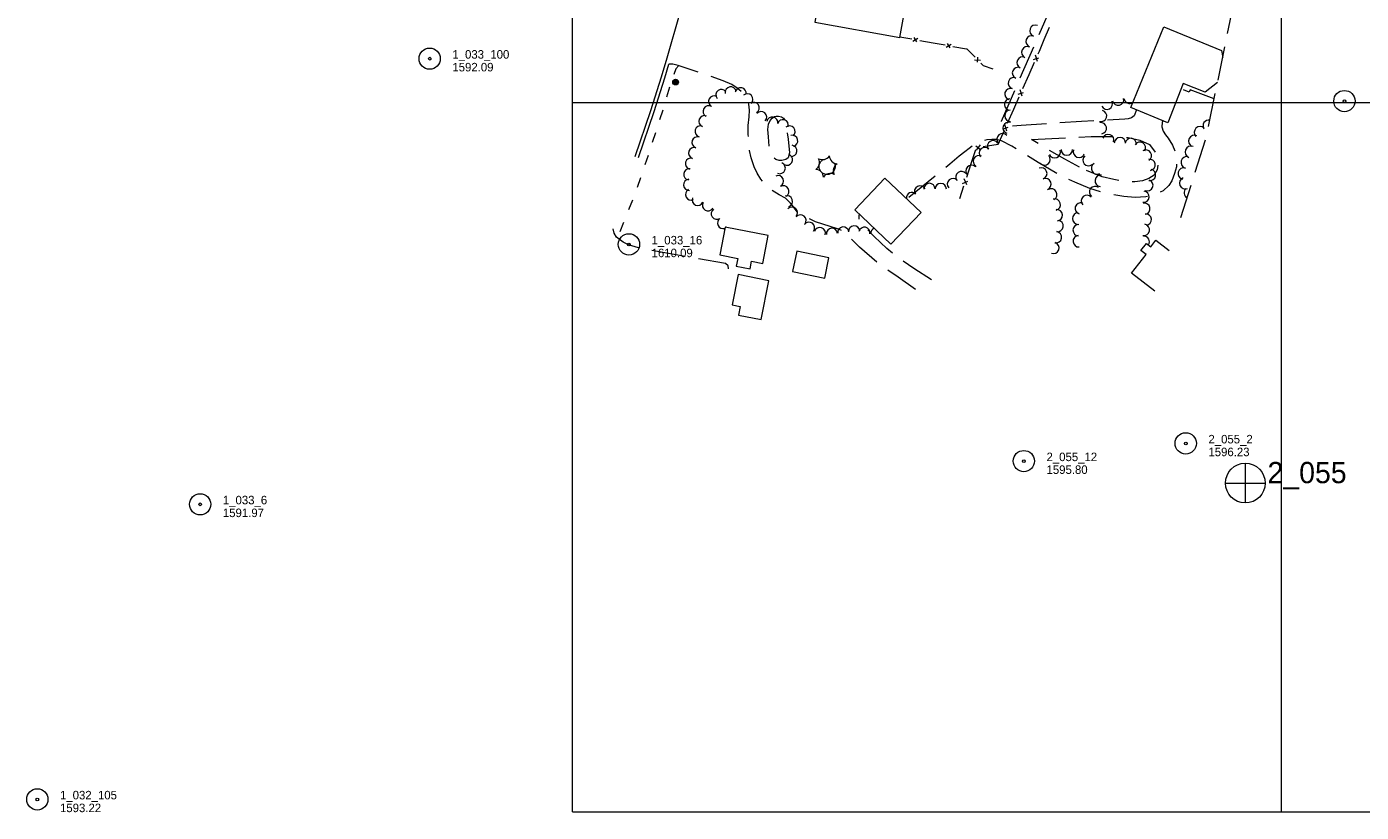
# Model space of a CAD drawing. Header units: feet. Extents: x 388115 to 389683, y 102500 to 104019.
# Tile 1 of 5: x 388115 to 389056, y 102500 to 103054. Entities that reach past the tile are written whole.
import ezdxf

# ---------------------------------------------------------------- set-up
doc = ezdxf.new("R2010")
doc.units = ezdxf.units.FT
doc.header["$MEASUREMENT"] = 0
doc.linetypes.add('DGN Style 3', pattern=[33.539646, 23.95689, -9.582756])
doc.linetypes.add('DGN Style 5', pattern=[16.769823, 7.187067, -9.582756])
for name, color, linetype, lineweight in [('E_DWY', 73, 'DGN Style 3', 0), ('E_LAND_Vegetation', 21, 'Continuous', 0), ('E_MAP_GridLines', 251, 'Continuous', 0), ('E_MAP_Limits', 21, 'DGN Style 3', 0), ('E_MAP_PassPoints', 40, 'Continuous', 0), ('E_MISCPROP', 40, 'Continuous', 0), ('E_MISCPROP_HvyDash', 54, 'DGN Style 3', 13), ('E_MISCPROP_HvyLine', 54, 'Continuous', 13), ('E_MISCPROP_Railing', 40, 'Continuous', 0), ('E_PATH_Sidewalk', 73, 'DGN Style 5', 0), ('E_RDWY', 40, 'Continuous', 13)]:
    doc.layers.add(name, color=color, linetype=linetype, lineweight=lineweight)
doc.styles.add('Style-IGR_FONT_0', font='IGR_FONT_0.shx')

# ---------------------------------------------------------------- blocks, each defined once
blk = doc.blocks.new('PP')
at = {"layer": 'E_MAP_PassPoints', "color": 40, "linetype": 'Continuous', "lineweight": 0}
for radius in [7.5, 0.96]:
    blk.add_circle((0, 0), radius, dxfattribs=at)
blk = doc.blocks.new('PHOTOC')
at = {"layer": 'E_MAP_Limits', "color": 73, "linetype": 'Continuous', "lineweight": 0}
for p, q in [((0.12, 14.06), (0.06, -13.8)), ((-13.79, 0.03), (14.12, 0.01))]:
    blk.add_line(p, q, dxfattribs=at)
blk.add_circle((0.17, 0.03), 14, dxfattribs=at)
blk = doc.blocks.new('POLE')
at = {"layer": 'E_MISCPROP', "color": 20, "linetype": 'Continuous', "lineweight": 0}
for centre, radius in [((-0.01, 0.02), 2.02), ((-0.01, 0.03), 1.52), ((0, -0.01), 1.01), ((0, 0), 0.502)]:
    blk.add_circle(centre, radius, dxfattribs=at)
blk = doc.blocks.new('PINEL')
at = {"layer": 'E_LAND_Vegetation', "color": 93, "linetype": 'Continuous', "lineweight": 0}
for centre, start, end in [((-8.14, 7.32), 275.21129, 0.9762), ((-10.4, -3.39), 335.21129, 60.9762), ((2.26, 10.71), 215.21129, 300.9762), ((10.41, 3.41), 155.2113, 240.97621), ((-2.25, -10.7), 35.2113, 120.97621), ((8.15, -7.3), 95.2113, 180.97621)]:
    blk.add_arc(centre, 5.72, start, end, dxfattribs=at)

msp = doc.modelspace()

# ---------------------------------------------------------------- linework, layer by layer
at = {"layer": 'E_DWY', "color": 51, "linetype": 'DGN Style 3', "lineweight": 0, "flags": 128}
for points in [[(388897.64, 102994.89), (388896.04, 102990.74), (388894.28, 102989.18), (388891.88, 102988.52), (388889.44, 102988.27), (388859.04, 102986.65), (388816.29, 102983.89), (388808.16, 102983.05), (388805.91, 102983.51), (388803.35, 102984.48), (388802.9, 102984.84), (388802.68, 102985.64), (388802.42, 102986.85), (388856.52, 103110.97), (388858.79, 103114.22), (388861.11, 103115.56), (388863.53, 103116.08), (388864.6, 103115.99)], [(388741.84, 102868.14), (388729.59, 102876.97), (388717.66, 102884.92), (388702.34, 102898.01), (388693.45, 102907.1), (388690.32, 102909.52), (388686.89, 102910.94), (388676.54, 102914.26), (388671.28, 102916.05), (388662.79, 102919.98), (388658.5, 102923.1), (388655.82, 102926.52), (388653.76, 102929.19), (388650.26, 102932.53), (388645.62, 102935.06), (388639.04, 102939.05), (388635.38, 102942.64), (388632.71, 102945.93), (388630.2, 102950.33), (388627.98, 102954.63), (388625.95, 102961), (388624.86, 102966.23), (388624.35, 102971.25), (388623.84, 102977.5), (388623.88, 102983.81), (388624.62, 102989.91), (388624.67, 102994.72), (388624.37, 102998.94), (388623.54, 103001.73), (388622.05, 103004.18), (388619.83, 103007.1), (388616.09, 103010.14), (388612.39, 103012.78), (388606.23, 103015.43), (388574.56, 103026.15), (388570.62, 103027.12), (388567.95, 103027.2)], [(388638.09, 102975.82), (388637.68, 102981.12), (388638.13, 102984.73), (388639.37, 102987.32), (388640.71, 102988.97), (388642.37, 102990.1), (388643.57, 102990.5), (388645.34, 102990.54), (388647.33, 102989.92), (388648.79, 102988.98), (388649.6, 102987.83), (388650.17, 102986.24), (388652.09, 102974.24)], [(388916.28, 102987.26), (388915.72, 102985.91), (388915.49, 102982.87), (388916.47, 102979.96), (388918.11, 102977.38), (388920.14, 102974.99), (388923.11, 102970.09), (388925.47, 102964.44), (388926.22, 102959.85), (388925.92, 102954.75), (388924.5, 102949.95), (388922.55, 102944.95), (388920.58, 102941.46), (388916.42, 102937.88), (388910.96, 102934.98), (388904.4, 102933.49), (388896.9, 102933.12), (388888.88, 102933.81), (388880.25, 102935.11), (388872.81, 102936.81), (388864.72, 102939.54), (388854.27, 102943.81), (388842.6, 102949.32), (388828.29, 102957.85), (388809.7, 102969.37), (388802.61, 102973.03), (388798.81, 102974), (388795.78, 102974.1), (388792.26, 102973.74), (388788.53, 102972.67), (388784.87, 102970.93), (388782.01, 102969.4), (388779.59, 102967.64), (388776.68, 102965.28), (388772.76, 102962.14), (388766.06, 102956.65), (388735.91, 102931.94)], [(388652.09, 102974.24), (388652.96, 102964.47), (388651.94, 102961.07), (388650.29, 102959.8), (388647.61, 102959.25), (388645.69, 102959.19), (388643.44, 102959.78), (388641.21, 102961.47), (388639.78, 102963.38), (388638.93, 102966.31), (388638.09, 102975.82)], [(388823.61, 102974.09), (388865.75, 102976.1), (388878.76, 102976.21), (388891.86, 102975.37), (388900.01, 102973.46), (388906.9, 102970.47), (388911.51, 102964.23), (388913.11, 102958.09), (388912.31, 102952.53), (388910.08, 102948.87), (388906.36, 102946.43), (388901.99, 102944.89), (388896.6, 102944.06), (388891.09, 102944.31), (388881.63, 102945.67), (388873.61, 102947.72), (388866.34, 102950.4), (388857.41, 102954.55)], [(388857.41, 102954.55), (388847.1, 102960.2), (388833.58, 102967.72), (388823.61, 102974.09)], [(388753.16, 102874.94), (388740.75, 102883.05), (388729.84, 102890.43), (388721.62, 102897.12), (388712.79, 102905.66), (388703.77, 102914.74), (388702.47, 102916.66), (388702.05, 102918.12), (388702.04, 102920.87), (388702.24, 102921.45)], [(388610.02, 102882.74), (388609.74, 102884.99), (388607.8, 102886.57), (388547.49, 102897.23), (388539.4, 102899.65), (388535.65, 102901.49), (388530.98, 102905.15), (388529.36, 102907.95), (388528.5, 102911.62)]]:
    msp.add_lwpolyline(points, dxfattribs=at)
at = {"layer": 'E_DWY', "color": 51, "linetype": 'DGN Style 3', "lineweight": 0}
msp.add_circle((388679.51, 102954.93), 5.63, dxfattribs=at)
at = {"layer": 'E_LAND_Vegetation', "color": 93, "linetype": 'Continuous', "lineweight": 0}
for centre, radius, start, end in [((388823.71, 103043.11), 4.01, 70.22378, 250.20846), ((388826.43, 103050.66), 4.01, 70.2667, 250.25138), ((388820.71, 103035.49), 4.01, 65.56286, 245.54754), ((388817.39, 103028.18), 4.01, 65.56286, 245.54754), ((388811.19, 103013.67), 4.01, 72.5916, 252.57628), ((388814.15, 103020.91), 4.01, 67.00567, 246.99035), ((388605.03, 103005.3), 3.95, 37.01333, 216.99801), ((388611.51, 103007.19), 3.95, 9.63612, 189.6208), ((388618.53, 103006.61), 3.95, 348.87465, 168.85933), ((388808.79, 103006.02), 4.01, 72.5916, 252.57628), ((388599.8, 103000.75), 3.95, 61.11138, 241.09606), ((388623.21, 103002.32), 3.95, 311.96963, 131.95431), ((388627.7, 102996.3), 3.95, 302.06454, 122.04922), ((388808.59, 102998.74), 4.01, 91.26875, 271.25343), ((388876.9, 102999.2), 3.98, 205.87696, 25.86163), ((388884.78, 103002.08), 3.98, 192.34675, 12.33143), ((388892.86, 103003.37), 3.98, 185.88469, 305.96186), ((388900.48, 103004.68), 3.98, 191.8523, 194.94143), ((388592.94, 102986.85), 3.95, 68.75231, 248.73699), ((388595.98, 102993.83), 3.95, 61.11138, 241.09606), ((388632.96, 102989.72), 3.95, 318.53556, 138.52024), ((388640.82, 102985.93), 3.95, 349.94474, 169.92942), ((388808.77, 102990.72), 4.01, 91.49051, 271.47519), ((388872.74, 102990.63), 3.98, 255.08535, 75.07003), ((388590.25, 102979.65), 3.95, 74.5919, 254.57657), ((388648.21, 102984.01), 3.95, 342.83476, 162.81944), ((388652.97, 102979.58), 3.95, 310.17497, 130.15965), ((388807.54, 102982.16), 4.01, 70.87818, 250.86286), ((388872.58, 102981.97), 3.98, 279.32099, 99.30567), ((388942.53, 102979.04), 4.1, 44.12343, 224.10811), ((388948.74, 102983.63), 4.1, 80.25454, 212.43902), ((388588.11, 102971.95), 3.95, 72.10455, 252.08923), ((388654.88, 102973.05), 3.95, 282.77367, 102.75834), ((388796.55, 102969.22), 4.01, 31.30181, 211.28649), ((388803.25, 102974.15), 4.01, 40.00148, 219.98616), ((388877.79, 102973.64), 3.98, 340.42981, 160.41448), ((388886.04, 102971.41), 3.98, 358.75641, 178.74108), ((388893.78, 102970.86), 3.98, 353.48436, 173.46904), ((388900.12, 102968.13), 3.98, 328.7971, 148.78178), ((388938.6, 102972.84), 4.1, 64.13133, 244.11601), ((388583.49, 102956.9), 3.95, 73.89344, 253.87812), ((388585.68, 102964.43), 3.95, 72.10455, 252.08923), ((388651.24, 102959.76), 3.95, 238.7971, 58.78178), ((388654.34, 102965.96), 3.95, 262.53621, 82.52089), ((388786.48, 102958.61), 4.01, 62.19451, 242.17919), ((388790.71, 102964.43), 4.01, 43.29256, 223.27724), ((388832.84, 102960.02), 4.04, 222.51811, 42.50279), ((388840.05, 102965.01), 4.04, 200.42263, 20.40731), ((388848.55, 102966.86), 4.04, 180.50505, 0.48973), ((388857.14, 102965.32), 4.04, 159.31963, 339.30431), ((388863.85, 102959.42), 4.04, 130.71309, 310.69776), ((388904.34, 102962.67), 3.98, 302.92007, 122.90475), ((388933.2, 102957.83), 4.1, 75.33014, 255.31481), ((388936.1, 102965.21), 4.1, 68.08451, 248.06918), ((388582.28, 102949.35), 3.95, 80.96101, 260.94569), ((388646.12, 102953.8), 3.95, 247.26999, 67.25467), ((388774.23, 102947.56), 4.01, 36.5401, 216.52478), ((388781.32, 102951.8), 4.01, 45.69886, 225.68353), ((388830.56, 102950.08), 4.04, 291.06344, 111.04811), ((388869.95, 102953.54), 4.04, 119.4499, 299.43458), ((388906.92, 102956.12), 3.98, 278.55339, 98.53807), ((388907.25, 102948.98), 3.98, 258.9222, 78.90688), ((388931.13, 102949.9), 4.1, 75.33014, 255.31481), ((388582.23, 102941.98), 3.95, 94.37881, 274.36349), ((388644.89, 102944.6), 3.95, 294.32328, 114.30796), ((388751.68, 102939.08), 4.01, 1.02337, 181.00805), ((388759.63, 102939.02), 4.01, 358.90939, 178.89407), ((388768.27, 102942.58), 4.01, 43.00271, 222.98739), ((388833.46, 102942.53), 4.04, 291.06344, 111.04811), ((388872.57, 102944.88), 4.04, 82.89176, 262.87644), ((388905.44, 102941.7), 3.98, 247.2064, 67.19108), ((388932.14, 102943.18), 4.1, 112.27298, 292.25766), ((388583.56, 102935.12), 3.95, 116.44513, 296.4298), ((388588.24, 102931.37), 3.95, 157.03592, 337.02059), ((388648.69, 102937.47), 3.95, 299.5919, 119.57658), ((388651.2, 102930.38), 3.95, 289.07745, 109.06213), ((388739.47, 102932.74), 4.01, 48.81568, 185.46708), ((388745.06, 102937.3), 4.01, 27.3942, 207.37887), ((388837.54, 102935.2), 4.04, 299.38398, 119.36865), ((388862.78, 102930.71), 4.04, 41.64913, 221.63381), ((388868.5, 102936.9), 4.04, 51.44338, 231.42805), ((388902.71, 102933.65), 3.98, 264.00092, 83.9856), ((388935.3, 102936.46), 4.1, 131.43348, 242.96738), ((388595.46, 102927.56), 3.95, 149.19803, 329.18271), ((388601.7, 102921.64), 3.95, 124.83494, 304.81962), ((388654.75, 102922.36), 3.95, 315.91791, 135.90259), ((388840.02, 102928.09), 4.04, 285.47329, 105.45797), ((388841.54, 102920.57), 4.04, 275.12448, 95.10916), ((388858.43, 102925.42), 4.04, 73.72468, 253.70936), ((388903.32, 102925.15), 3.98, 282.0551, 102.03978), ((388606.18, 102915.1), 3.95, 124.19112, 288.21278), ((388660.69, 102916.97), 3.95, 319.24805, 139.23272), ((388666.78, 102911.72), 3.95, 323.37355, 143.35823), ((388842.03, 102912.99), 4.04, 262.12731, 82.11199), ((388856.53, 102918.21), 4.04, 89.97883, 269.9635), ((388856.96, 102910.06), 4.04, 87.75823, 267.74291), ((388902.92, 102910.28), 3.98, 258.9222, 78.90688), ((388904.29, 102917.45), 3.98, 276.89494, 96.87962), ((388611.06, 102909.47), 3.95, 162.91362, 175.50047), ((388611.06, 102909.47), 3.95, 135.69255, 140.57367), ((388674.42, 102907.98), 3.95, 343.68489, 163.66957), ((388682.94, 102907.44), 3.95, 4.74478, 184.72946), ((388690.89, 102908.43), 3.95, 7.9747, 187.95938), ((388698.62, 102909.09), 3.95, 4.12136, 184.10604), ((388705.84, 102908.23), 3.95, 348.27879, 168.26347), ((388714.22, 102907.74), 3.95, 111.11596, 183.96522), ((388840.87, 102905.06), 4.04, 260.36287, 80.34755), ((388857, 102902.25), 4.04, 94.88929, 274.87397), ((388902.82, 102901.91), 3.98, 326.57753, 90.82961), ((388839.13, 102897.58), 4.04, 249.96712, 69.95179)]:
    msp.add_arc(centre, radius, start, end, dxfattribs=at)
at = {"layer": 'E_MAP_GridLines', "color": 161, "linetype": 'Continuous', "lineweight": 0}
for p, q in [((388500, 102500), (388500, 104000)), ((389000, 102500), (389000, 104000)), ((388500, 103000), (389500, 103000)), ((388500, 102500), (389500, 102500))]:
    msp.add_line(p, q, dxfattribs=at)
at = {"layer": 'E_MAP_Limits', "color": 73, "linetype": 'DGN Style 3', "lineweight": 0, "flags": 128}
msp.add_lwpolyline([(388929.05, 102918.88), (388947.08, 102976.19), (388969.89, 103087.36), (388988.51, 103228.66), (388996.61, 103336.26), (389000.08, 103458.32), (388997.77, 103572.53), (388990.29, 103842.03)], dxfattribs=at)
at = {"layer": 'E_MISCPROP_HvyDash', "color": 241, "linetype": 'DGN Style 3', "lineweight": 13, "flags": 128}
for points in [[(388957.9, 103035.19), (388959.09, 103034.72)], [(388952.5, 103002.59), (388935.68, 103009.05), (388934.88, 103007.46), (388929.16, 103009.62)]]:
    msp.add_lwpolyline(points, dxfattribs=at)
at = {"layer": 'E_MISCPROP_HvyLine', "color": 241, "linetype": 'Continuous', "lineweight": 13, "flags": 128}
for points in [[(388783.3, 103275.61), (388713.98, 103284.65), (388714.66, 103288.69), (388670.5, 103294.28), (388657.83, 103196.36), (388660.09, 103195.77), (388658.08, 103185.97), (388651.5, 103187.34), (388641.93, 103133.87), (388693.29, 103124.9), (388691.35, 103114.42), (388681.88, 103115.91), (388670.85, 103056.67), (388730.76, 103045.84), (388741.59, 103105.75), (388740.22, 103105.75), (388751.16, 103167.18), (388762.41, 103165.74), (388764.88, 103182.99), (388771.27, 103182.14)], [(388699.06, 102924.47), (388720.27, 102946.8), (388745.73, 102922.62), (388724.52, 102900.29)], [(388637.89, 102906.28), (388607.55, 102912.07), (388603.84, 102892.6), (388616.45, 102890.19), (388615.41, 102884.71), (388625.24, 102882.83), (388626.25, 102888.11), (388634.14, 102886.61)], [(388680.76, 102890.55), (388658.08, 102895.21), (388655.13, 102880.84), (388677.81, 102876.18)], [(388638.43, 102874.41), (388616.88, 102878.76), (388612.56, 102857.42), (388618.27, 102856.26), (388617.05, 102850.19), (388632.89, 102846.99)]]:
    msp.add_lwpolyline(points, close=True, dxfattribs=at)
for points in [[(388954.87, 103014.12), (388946.09, 103007.41), (388930.67, 103013.46), (388919.81, 102985.82), (388893.7, 102996.5), (388916.97, 103053.37), (388957.63, 103036.74), (388958.5, 103031.83)], [(388910.6, 102867.03), (388894.24, 102879.66), (388904.44, 102892.85), (388900.83, 102895.64), (388904.79, 102900.76), (388907.9, 102898.36), (388911.44, 102902.95), (388920.81, 102895.71)]]:
    msp.add_lwpolyline(points, dxfattribs=at)
at = {"layer": 'E_MISCPROP_Railing', "color": 40, "linetype": 'Continuous', "lineweight": 0}
for p, q in [((388740.6, 103045.93), (388742.48, 103042.83)), ((388739.97, 103043.23), (388743.59, 103045.39)), ((388763.45, 103038.98), (388767.08, 103041.15)), ((388764.09, 103041.69), (388765.97, 103038.59)), ((388783.5, 103030.17), (388787.72, 103029.84)), ((388785.59, 103032.01), (388785.33, 103028.4)), ((388825.04, 103030.37), (388828.92, 103031.59)), ((388827.83, 103028.96), (388826.42, 103033.49)), ((388816.99, 103004.45), (388815.59, 103008.98)), ((388814.21, 103005.86), (388818.09, 103007.09)), ((388803.38, 102981.35), (388807.25, 102982.58)), ((388806.16, 102979.95), (388804.75, 102984.48)), ((388784.44, 102969.56), (388787.59, 102966.99)), ((388784.78, 102966.46), (388787.8, 102970.11)), ((388775.07, 102943.04), (388778.8, 102944.65)), ((388777.98, 102941.92), (388776.12, 102946.28))]:
    msp.add_line(p, q, dxfattribs=at)
at = {"layer": 'E_MISCPROP_Railing', "color": 40, "linetype": 'Continuous', "lineweight": 0, "flags": 128}
for points in [[(388730.86, 103046.39), (388739.25, 103044.87)], [(388832.65, 103044.43), (388836.34, 103053.26)], [(388744.8, 103043.87), (388754.35, 103042.14)], [(388754.35, 103042.14), (388762.74, 103040.62)], [(388768.29, 103039.62), (388777.83, 103037.9)], [(388777.83, 103037.9), (388778.05, 103037.86), (388783.87, 103031.93)], [(388828.4, 103034.4), (388829.25, 103036.32), (388832.65, 103044.43)], [(388787.82, 103027.9), (388789.53, 103026.16), (388796.36, 103023.71)], [(388821.97, 103019.85), (388825.84, 103028.61)], [(388817.57, 103009.9), (388821.97, 103019.85)], [(388811.14, 102995.35), (388815.01, 103004.11)], [(388806.74, 102985.39), (388811.14, 102995.35)], [(388789.65, 102968.96), (388800.24, 102970.7), (388800.3, 102970.84)], [(388800.3, 102970.84), (388804.18, 102979.6)], [(388781.37, 102957.75), (388784.33, 102966.86)], [(388778, 102947.4), (388781.37, 102957.75)], [(388773.09, 102932.27), (388776.05, 102941.38)]]:
    msp.add_lwpolyline(points, dxfattribs=at)
at = {"layer": 'E_PATH_Sidewalk', "color": 51, "linetype": 'DGN Style 5', "lineweight": 0, "flags": 128}
msp.add_lwpolyline([(388574.87, 103026.05), (388572.9, 103023.72), (388570.33, 103017.35), (388564.12, 102996.5), (388554.31, 102965.95), (388543.71, 102935.12), (388531.61, 102904.66)], dxfattribs=at)
at = {"layer": 'E_RDWY', "color": 21, "linetype": 'Continuous', "lineweight": 13, "flags": 128}
for points in [[(388544.17, 102962), (388555.08, 102994.46), (388562.6, 103018.27), (388566.69, 103031.62), (388575.96, 103063.42)], [(388546.54, 102961.21), (388557.46, 102993.69), (388564.99, 103017.53), (388567.95, 103027.2)]]:
    msp.add_lwpolyline(points, dxfattribs=at)

# ---------------------------------------------------------------- block references
at = {"layer": 'E_LAND_Vegetation', "color": 93, "linetype": 'Continuous', "lineweight": 0, "xscale": 1.000001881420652, "yscale": 1.000001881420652, "zscale": 1.000001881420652, "rotation": 86.74991599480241}
msp.add_blockref('PINEL', (388679.04, 102954.9), dxfattribs=at)
at = {"layer": 'E_MAP_Limits', "color": 73, "linetype": 'Continuous', "lineweight": 0}
msp.add_blockref('PHOTOC', (388974.31, 102731.7), dxfattribs=at)
at = {"layer": 'E_MAP_PassPoints', "color": 40, "linetype": 'Continuous', "lineweight": 0}
for p in [(388399.21, 103030.99), (389044.37, 103001.04), (388539.74, 102900.01), (388932.45, 102759.71), (388818.25, 102747.22), (388237.33, 102716.77), (388122.47, 102508.74)]:
    msp.add_blockref('PP', p, dxfattribs=at)
at = {"layer": 'E_MISCPROP', "color": 20, "linetype": 'Continuous', "lineweight": 0, "xscale": 0.9999985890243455, "yscale": 0.9999985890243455, "zscale": 0.9999985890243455, "rotation": 91.24501054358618}
msp.add_blockref('POLE', (388572.68, 103014.51), dxfattribs=at)

# ---------------------------------------------------------------- texts
at = {"layer": 'E_MAP_Limits', "color": 73, "linetype": 'Continuous', "lineweight": 0, "style": 'Style-IGR_FONT_0'}
msp.add_text('2_055', height=15, dxfattribs=at).set_placement((388990.14, 102731.66))
at = {"layer": 'E_MAP_PassPoints', "color": 40, "linetype": 'Continuous', "lineweight": 0, "style": 'Style-IGR_FONT_0'}
for s, p in [('1_033_100', (388415.21, 103030.99)), ('1592.09', (388415.21, 103021.99)), ('1_033_16', (388555.74, 102900.01)), ('1610.09', (388555.74, 102891.01)), ('2_055_2', (388948.45, 102759.71)), ('1596.23', (388948.45, 102750.71)), ('2_055_12', (388834.25, 102747.22)), ('1595.80', (388834.25, 102738.22)), ('1_033_6', (388253.33, 102716.77)), ('1591.97', (388253.33, 102707.77)), ('1_032_105', (388138.47, 102508.74)), ('1593.22', (388138.47, 102499.74))]:
    msp.add_text(s, height=6, dxfattribs=at).set_placement(p)

doc.saveas('drawing.dxf')
